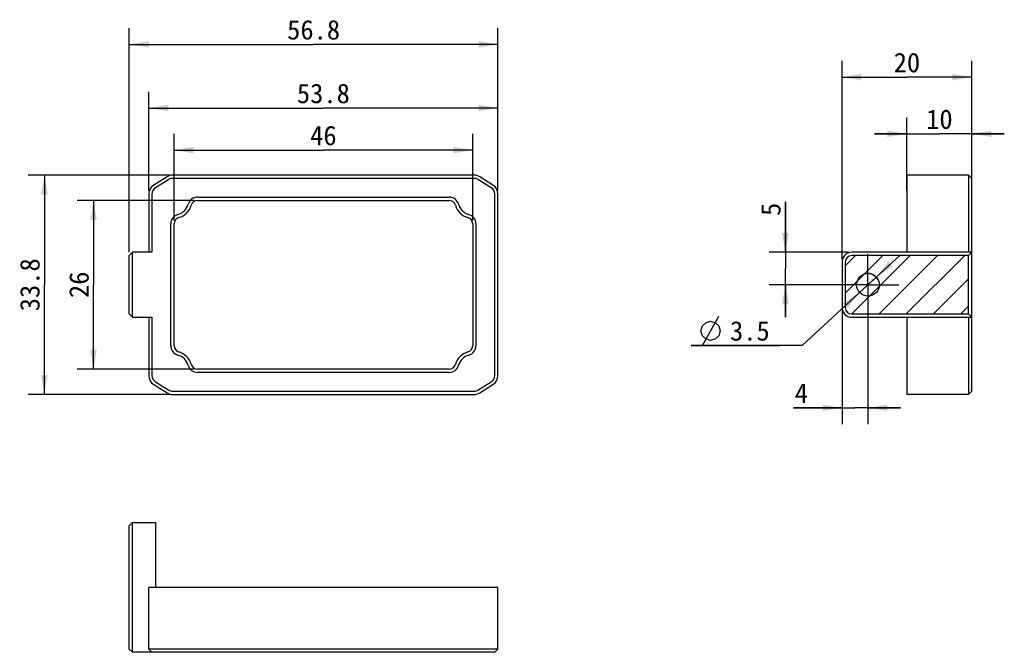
# Model space of a CAD drawing. Header units: millimetres. Extents: x 80 to 232, y 74 to 171.
import ezdxf
from ezdxf.enums import TextEntityAlignment as Align

# ---------------------------------------------------------------- set-up
doc = ezdxf.new("R2010")
doc.units = ezdxf.units.MM
doc.header["$LTSCALE"] = 16.335
doc.linetypes.add('CENTER', pattern=[0.6, 0.375, -0.075, 0.075, -0.075])
doc.layers.get('0').update_dxf_attribs({"linetype": 'CONTINUOUS'})
doc.layers.add('20_ALL_FEATURES', color=7, linetype='CONTINUOUS')
doc.layers.add('51__DRAFT_DIMS', color=7, linetype='CONTINUOUS')
doc.styles.get("Standard").update_dxf_attribs({"font": 'simfang.ttf'})
doc.dimstyles.new('DIMSTYLE_1', dxfattribs={"dimtxt": 3, "dimasz": 3, "dimexe": 2.5, "dimexo": 0.5, "dimgap": 0.75, "dimtad": 1, "dimdsep": 46, "dimtxsty": 'STANDARD', "dimblk": '_FILLED', "dimblk1": '_FILLED', "dimblk2": '_FILLED', "dimcen": 0.09, "dimclrt": 3, "dimazin": 2, "dimtp": 0.3, "dimtm": 0.3, "dimtfac": 1, "dimtofl": 0, "dimtmove": 0, "dimatfit": 3, "dimldrblk": '_FILLED', "dimfxl": 1, "dimtolj": 1, "dimarcsym": 0})
doc.dimstyles.new('DIMSTYLE_2', dxfattribs={"dimtxt": 3, "dimasz": 3, "dimexe": 2.5, "dimexo": 0.5, "dimgap": 0.75, "dimtad": 1, "dimdsep": 46, "dimtxsty": 'STANDARD', "dimblk": '_FILLED', "dimblk1": '_FILLED', "dimblk2": '_FILLED', "dimcen": 0.09, "dimclrt": 3, "dimazin": 2, "dimtp": 0.2, "dimtm": 0.2, "dimtfac": 1, "dimtofl": 0, "dimtmove": 0, "dimatfit": 3, "dimldrblk": '_FILLED', "dimfxl": 1, "dimtolj": 1, "dimarcsym": 0})
doc.dimstyles.new('DIMSTYLE_3', dxfattribs={"dimtxt": 3, "dimasz": 3, "dimexe": 2.5, "dimexo": 0.5, "dimtad": 1, "dimdsep": 46, "dimtxsty": 'STANDARD', "dimblk": '_FILLED', "dimblk1": '_FILLED', "dimblk2": '_FILLED', "dimcen": 0.09, "dimclrt": 3, "dimazin": 2, "dimtp": 0.1, "dimtm": 0.1, "dimtfac": 1, "dimtmove": 0, "dimatfit": 2, "dimldrblk": '_FILLED', "dimfxl": 1, "dimtolj": 1, "dimarcsym": 0})
doc.dimstyles.new('DIMSTYLE_4', dxfattribs={"dimtxt": 3, "dimasz": 3, "dimexe": 2.5, "dimexo": 0.5, "dimgap": 0.75, "dimtad": 1, "dimdsep": 46, "dimtxsty": 'STANDARD', "dimblk": '_FILLED', "dimblk1": '_FILLED', "dimblk2": '_FILLED', "dimcen": 0.09, "dimclrt": 3, "dimazin": 2, "dimtp": 0.1, "dimtm": 0.1, "dimtfac": 1, "dimtofl": 0, "dimtmove": 0, "dimatfit": 3, "dimldrblk": '_FILLED', "dimfxl": 1, "dimtolj": 1, "dimarcsym": 0})

# ---------------------------------------------------------------- blocks, each defined once
blk = doc.blocks.new('_FILLED')
at = {"color": 0, "linetype": 'ByBlock'}
blk.add_solid([(0, 0), (-1, 0.167), (-1, -0.167)], dxfattribs=at)
blk = doc.blocks.new('*D1')
at = {"layer": '51__DRAFT_DIMS', "color": 4}
for p, q in [((100.32, 144.65), (100.32, 159.91)), ((154.12, 144.65), (154.12, 159.91)), ((100.32, 157.41), (127.22, 157.41)), ((154.12, 157.41), (127.22, 157.41))]:
    blk.add_line(p, q, dxfattribs=at)
at = {"layer": '51__DRAFT_DIMS', "color": 4, "xscale": 3, "yscale": 3, "zscale": 3, "rotation": 180}
blk.add_blockref('_FILLED', (100.32, 157.41), dxfattribs=at)
at = {"layer": '51__DRAFT_DIMS', "color": 4, "xscale": 3, "yscale": 3, "zscale": 3}
blk.add_blockref('_FILLED', (154.12, 157.41), dxfattribs=at)
at = {"layer": '51__DRAFT_DIMS', "color": 3}
blk.add_text('53.8', height=3, dxfattribs=at).set_placement((127.22, 158.16), align=Align.CENTER)
blk = doc.blocks.new('*D2')
at = {"layer": '51__DRAFT_DIMS', "color": 4}
for p, q in [((97.32, 135.18), (97.32, 169.72)), ((154.12, 144.65), (154.12, 169.72)), ((97.32, 167.22), (125.72, 167.22)), ((154.12, 167.22), (125.72, 167.22))]:
    blk.add_line(p, q, dxfattribs=at)
at = {"layer": '51__DRAFT_DIMS', "color": 4, "xscale": 3, "yscale": 3, "zscale": 3, "rotation": 180}
blk.add_blockref('_FILLED', (97.32, 167.22), dxfattribs=at)
at = {"layer": '51__DRAFT_DIMS', "color": 4, "xscale": 3, "yscale": 3, "zscale": 3}
blk.add_blockref('_FILLED', (154.12, 167.22), dxfattribs=at)
at = {"layer": '51__DRAFT_DIMS', "color": 3}
blk.add_text('56.8', height=3, dxfattribs=at).set_placement((125.72, 167.97), align=Align.CENTER)
blk = doc.blocks.new('*D3')
at = {"layer": '51__DRAFT_DIMS', "color": 4}
for p, q in [((103.51, 147.08), (81.75, 147.08)), ((84.25, 147.08), (84.25, 130.18)), ((84.25, 113.28), (84.25, 130.18)), ((103.51, 113.28), (81.75, 113.28))]:
    blk.add_line(p, q, dxfattribs=at)
at = {"layer": '51__DRAFT_DIMS', "color": 4, "xscale": 3, "yscale": 3, "zscale": 3}
for p, rotation in [((84.25, 147.08), 90), ((84.25, 113.28), 270)]:
    blk.add_blockref('_FILLED', p, dxfattribs=dict(at, rotation=rotation))
at = {"layer": '51__DRAFT_DIMS', "color": 3}
blk.add_text('33.8', height=3, rotation=90, dxfattribs=at).set_placement((83.5, 130.18), align=Align.CENTER)
blk = doc.blocks.new('*D4')
at = {"layer": '51__DRAFT_DIMS', "color": 4}
for p, q in [((107.33, 143.18), (89.32, 143.18)), ((91.82, 143.18), (91.82, 130.18)), ((91.82, 117.18), (91.82, 130.18)), ((107.33, 117.18), (89.32, 117.18))]:
    blk.add_line(p, q, dxfattribs=at)
at = {"layer": '51__DRAFT_DIMS', "color": 4, "xscale": 3, "yscale": 3, "zscale": 3}
for p, rotation in [((91.82, 143.18), 90), ((91.82, 117.18), 270)]:
    blk.add_blockref('_FILLED', p, dxfattribs=dict(at, rotation=rotation))
at = {"layer": '51__DRAFT_DIMS', "color": 3}
blk.add_text('26', height=3, rotation=90, dxfattribs=at).set_placement((91.07, 130.18), align=Align.CENTER)
blk = doc.blocks.new('*D5')
at = {"layer": '51__DRAFT_DIMS', "color": 4}
for p, q in [((104.22, 140.06), (104.22, 153.43)), ((150.22, 140.06), (150.22, 153.43)), ((104.22, 150.93), (127.22, 150.93)), ((150.22, 150.93), (127.22, 150.93))]:
    blk.add_line(p, q, dxfattribs=at)
at = {"layer": '51__DRAFT_DIMS', "color": 4, "xscale": 3, "yscale": 3, "zscale": 3, "rotation": 180}
blk.add_blockref('_FILLED', (104.22, 150.93), dxfattribs=at)
at = {"layer": '51__DRAFT_DIMS', "color": 4, "xscale": 3, "yscale": 3, "zscale": 3}
blk.add_blockref('_FILLED', (150.22, 150.93), dxfattribs=at)
at = {"layer": '51__DRAFT_DIMS', "color": 3}
blk.add_text('46', height=3, dxfattribs=at).set_placement((127.22, 151.68), align=Align.CENTER)
blk = doc.blocks.new('*D6')
at = {"layer": '51__DRAFT_DIMS', "color": 4}
for p, q in [((217.11, 144.65), (217.11, 155.94)), ((227.11, 144.65), (227.11, 155.94)), ((217.11, 153.44), (212.11, 153.44)), ((212.11, 153.44), (222.11, 153.44)), ((232.11, 153.44), (222.11, 153.44)), ((227.11, 153.44), (232.11, 153.44))]:
    blk.add_line(p, q, dxfattribs=at)
at = {"layer": '51__DRAFT_DIMS', "color": 4, "xscale": 3, "yscale": 3, "zscale": 3}
blk.add_blockref('_FILLED', (217.11, 153.44), dxfattribs=at)
at = {"layer": '51__DRAFT_DIMS', "color": 4, "xscale": 3, "yscale": 3, "zscale": 3, "rotation": 180}
blk.add_blockref('_FILLED', (227.11, 153.44), dxfattribs=at)
at = {"layer": '51__DRAFT_DIMS', "color": 3}
blk.add_text('10', height=3, dxfattribs=at).set_placement((222.11, 154.19), align=Align.CENTER)
blk = doc.blocks.new('*D7')
at = {"layer": '51__DRAFT_DIMS', "color": 4}
for p, q in [((207.11, 134.18), (207.11, 164.67)), ((227.11, 135.68), (227.11, 164.67)), ((207.11, 162.17), (217.11, 162.17)), ((227.11, 162.17), (217.11, 162.17))]:
    blk.add_line(p, q, dxfattribs=at)
at = {"layer": '51__DRAFT_DIMS', "color": 4, "xscale": 3, "yscale": 3, "zscale": 3, "rotation": 180}
blk.add_blockref('_FILLED', (207.11, 162.17), dxfattribs=at)
at = {"layer": '51__DRAFT_DIMS', "color": 4, "xscale": 3, "yscale": 3, "zscale": 3}
blk.add_blockref('_FILLED', (227.11, 162.17), dxfattribs=at)
at = {"layer": '51__DRAFT_DIMS', "color": 3}
blk.add_text('20', height=3, dxfattribs=at).set_placement((217.11, 162.92), align=Align.CENTER)
blk = doc.blocks.new('*D8')
at = {"layer": '51__DRAFT_DIMS', "color": 4}
for p, q in [((211.11, 130.18), (216.07, 134.76)), ((212.4, 131.37), (211.11, 130.18)), ((211.11, 130.18), (200.98, 120.83)), ((209.82, 128.99), (211.11, 130.18)), ((200.98, 120.83), (183.87, 120.83)), ((183.87, 120.83), (197.48, 120.83))]:
    blk.add_line(p, q, dxfattribs=at)
at = {"layer": '51__DRAFT_DIMS', "color": 4, "xscale": 3, "yscale": 3, "zscale": 3}
for p, rotation in [((212.4, 131.37), 222.6906404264), ((209.82, 128.99), 42.6886253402)]:
    blk.add_blockref('_FILLED', p, dxfattribs=dict(at, rotation=rotation))
at = {"layer": '51__DRAFT_DIMS', "color": 3}
blk.add_text('3.5', height=3, dxfattribs=at).set_placement((195.98, 121.58), align=Align.RIGHT)
blk = doc.blocks.new('*D9')
at = {"layer": '51__DRAFT_DIMS', "color": 4}
for p, q in [((211.11, 128.01), (211.11, 108.72)), ((207.11, 126.18), (207.11, 108.72)), ((207.11, 111.22), (199.66, 111.22)), ((199.66, 111.22), (209.11, 111.22)), ((216.11, 111.22), (209.11, 111.22)), ((211.11, 111.22), (216.11, 111.22))]:
    blk.add_line(p, q, dxfattribs=at)
at = {"layer": '51__DRAFT_DIMS', "color": 4, "xscale": 3, "yscale": 3, "zscale": 3}
blk.add_blockref('_FILLED', (207.11, 111.22), dxfattribs=at)
at = {"layer": '51__DRAFT_DIMS', "color": 4, "xscale": 3, "yscale": 3, "zscale": 3, "rotation": 180}
blk.add_blockref('_FILLED', (211.11, 111.22), dxfattribs=at)
at = {"layer": '51__DRAFT_DIMS', "color": 3}
blk.add_text('4', height=3, dxfattribs=at).set_placement((201.86, 111.97), align=Align.RIGHT)
blk = doc.blocks.new('*D10')
at = {"layer": '51__DRAFT_DIMS', "color": 4}
for p, q in [((198.39, 135.18), (198.39, 142.98)), ((198.39, 142.98), (198.39, 132.68)), ((208.11, 135.18), (195.89, 135.18)), ((198.39, 125.18), (198.39, 132.68)), ((210.61, 130.18), (195.89, 130.18)), ((198.39, 130.18), (198.39, 125.18))]:
    blk.add_line(p, q, dxfattribs=at)
at = {"layer": '51__DRAFT_DIMS', "color": 4, "xscale": 3, "yscale": 3, "zscale": 3}
for p, rotation in [((198.39, 135.18), 270), ((198.39, 130.18), 90)]:
    blk.add_blockref('_FILLED', p, dxfattribs=dict(at, rotation=rotation))
at = {"layer": '51__DRAFT_DIMS', "color": 3}
blk.add_text('5', height=3, rotation=90, dxfattribs=at).set_placement((197.64, 140.78))

msp = doc.modelspace()

# ---------------------------------------------------------------- linework, layer by layer
at = {"color": 7}
for p, q in [((103.138, 146.828), (101.094, 145.551)), ((103.403, 146.404), (101.359, 145.127)), ((150.425, 147.079), (104.012, 147.079)), ((150.425, 146.579), (104.012, 146.579)), ((153.078, 145.127), (151.035, 146.404)), ((153.343, 145.551), (151.3, 146.828)), ((217.111, 147.079), (217.111, 135.179)), ((226.611, 147.079), (217.111, 147.079)), ((226.611, 147.079), (226.611, 135.179)), ((227.111, 146.579), (226.611, 147.079)), ((227.111, 113.779), (227.111, 146.579)), ((100.319, 144.152), (100.319, 135.179)), ((100.819, 144.152), (100.819, 135.179)), ((153.619, 116.206), (153.619, 144.152)), ((154.119, 116.206), (154.119, 144.152)), ((107.833, 143.679), (146.604, 143.679)), ((107.833, 143.179), (146.604, 143.179)), ((103.719, 120.793), (103.719, 139.565)), ((104.219, 120.793), (104.219, 139.565)), ((150.219, 139.565), (150.219, 120.793)), ((150.719, 139.565), (150.719, 120.793)), ((97.819, 135.179), (97.319, 134.679)), ((97.819, 125.179), (97.819, 135.179)), ((100.819, 135.179), (97.819, 135.179)), ((227.111, 135.179), (208.611, 135.179)), ((227.111, 135.179), (226.611, 134.679)), ((207.111, 133.679), (207.111, 126.679)), ((97.319, 125.679), (97.819, 125.179)), ((97.819, 125.179), (100.819, 125.179)), ((100.319, 125.179), (100.319, 116.206)), ((100.819, 125.179), (100.819, 116.206)), ((208.611, 125.179), (227.111, 125.179)), ((217.111, 125.179), (217.111, 113.279)), ((226.611, 125.679), (227.111, 125.179)), ((226.611, 125.179), (226.611, 113.279)), ((146.604, 117.179), (107.833, 117.179)), ((146.604, 116.679), (107.833, 116.679)), ((101.094, 114.807), (103.138, 113.53)), ((101.359, 115.231), (103.403, 113.954)), ((104.012, 113.779), (150.425, 113.779)), ((151.035, 113.954), (153.078, 115.231)), ((151.3, 113.53), (153.343, 114.807)), ((227.111, 113.779), (226.611, 113.279)), ((104.012, 113.279), (150.425, 113.279)), ((226.611, 113.279), (217.111, 113.279)), ((97.319, 93.054), (97.819, 93.554)), ((97.819, 73.554), (97.819, 93.554)), ((97.819, 93.554), (101.369, 93.554)), ((101.369, 93.554), (101.369, 83.554)), ((100.319, 74.054), (100.319, 83.554)), ((154.119, 83.554), (100.319, 83.554)), ((154.119, 74.054), (154.119, 83.554)), ((97.819, 73.554), (97.319, 74.054)), ((153.619, 73.554), (97.819, 73.554)), ((100.819, 73.554), (100.319, 74.054)), ((154.119, 74.054), (100.319, 74.054)), ((153.619, 73.554), (154.119, 74.054))]:
    msp.add_line(p, q, dxfattribs=at)
at = {"color": 4}
for p, q in [((97.319, 125.679), (97.319, 134.679)), ((207.611, 133.079), (209.21, 134.679)), ((207.611, 128.879), (213.41, 134.679)), ((207.611, 133.679), (207.611, 126.679)), ((208.611, 125.679), (217.611, 134.679)), ((226.611, 134.679), (208.611, 134.679)), ((212.811, 125.679), (221.811, 134.679)), ((217.011, 125.679), (226.011, 134.679)), ((226.611, 125.679), (226.611, 134.679)), ((221.211, 125.679), (226.611, 131.078)), ((225.411, 125.679), (226.611, 126.878)), ((208.611, 125.679), (226.611, 125.679)), ((97.319, 74.054), (97.319, 93.054))]:
    msp.add_line(p, q, dxfattribs=at)
at = {"color": 7}
msp.add_circle((211.111, 130.179), 1.75, dxfattribs=at)
for centre, radius, start, end in [((104.012, 145.429), 1.65, 90, 122.00538), ((104.012, 145.429), 1.15, 90, 122.00538), ((150.425, 145.429), 1.65, 57.99456, 90.00006), ((150.426, 145.43), 1.149, 57.98098, 90.01364), ((101.969, 144.152), 1.65, 122.00538, 180), ((101.969, 144.152), 1.15, 122.00538, 180), ((152.468, 144.152), 1.15, 0.01205, 57.98257), ((152.469, 144.152), 1.65, 359.99959, 57.99503), ((104.219, 143.179), 2.25, 285.46601, 344.53399), ((107.833, 142.179), 1.5, 90, 164.53399), ((107.833, 142.179), 1, 90, 164.53399), ((146.604, 142.179), 1.5, 15.46601, 90), ((146.604, 142.179), 1, 15.46601, 90), ((150.219, 143.179), 2.25, 195.46601, 254.53399), ((104.219, 143.179), 2.75, 285.46601, 344.53399), ((150.219, 143.179), 2.75, 195.46601, 254.53399), ((105.219, 139.565), 1.5, 105.46601, 180), ((105.219, 139.565), 1, 105.46601, 180), ((149.219, 139.565), 1, 0, 74.53399), ((149.219, 139.565), 1.5, 0, 74.53399), ((208.611, 133.679), 1.5, 90, 180), ((208.611, 126.679), 1.5, 180, 270), ((105.219, 120.793), 1.5, 180, 254.53399), ((105.219, 120.793), 1, 180, 254.53399), ((104.219, 117.179), 2.75, 15.46601, 74.53399), ((150.219, 117.179), 2.75, 105.46601, 164.53399), ((149.219, 120.793), 1, 285.46601, 360), ((149.219, 120.793), 1.5, 285.46601, 360), ((104.219, 117.179), 2.25, 15.46601, 74.53399), ((150.219, 117.179), 2.25, 105.46601, 164.53399), ((107.833, 118.179), 1.5, 195.46601, 270), ((107.833, 118.179), 1, 195.46601, 270), ((146.604, 118.179), 1, 270, 344.53399), ((146.604, 118.179), 1.5, 270, 344.53399), ((101.968, 116.206), 1.65, 179.99959, 237.99503), ((101.969, 116.206), 1.15, 180.01205, 237.98257), ((152.469, 116.206), 1.15, 302.00538, 360), ((152.469, 116.206), 1.65, 302.00538, 360), ((104.012, 114.929), 1.15, 237.99462, 270), ((150.425, 114.929), 1.15, 270, 302.00538), ((104.012, 114.929), 1.65, 237.99462, 270), ((150.425, 114.929), 1.65, 270, 302.00538)]:
    msp.add_arc(centre, radius, start, end, dxfattribs=at)
at = {"color": 4}
for centre, start, end in [((208.611, 133.679), 90, 180), ((208.611, 126.679), 180, 270)]:
    msp.add_arc(centre, 1, start, end, dxfattribs=at)
at = {"layer": '20_ALL_FEATURES', "color": 1, "linetype": 'CENTER'}
for q in [(211.111, 134.929), (206.361, 130.179), (211.111, 125.429), (215.861, 130.179)]:
    msp.add_line((211.111, 130.179), q, dxfattribs=at)
at = {"layer": '51__DRAFT_DIMS', "color": 3}
msp.add_line((185.616, 120.83), (188.116, 125.33), dxfattribs=at)
msp.add_lwpolyline([(185.366, 123.08), (185.616, 123.83), (186.116, 124.33), (186.866, 124.58), (187.616, 124.33), (188.116, 123.83), (188.366, 123.08), (188.116, 122.33), (187.616, 121.83), (186.866, 121.58), (186.116, 121.83), (185.616, 122.33), (185.366, 123.08)], dxfattribs=at)
at = {"layer": '51__DRAFT_DIMS', "color": 4}
msp.add_arc((211.111, 130.179), 1.75, 26.74423, 90, dxfattribs=at)

# ---------------------------------------------------------------- dimensions: what is measured, and where the dimension line sits
for base, p1, p2, dimstyle, picture, middle in [((154.119, 167.219), (97.319, 134.679), (154.119, 144.152), 'DIMSTYLE_1', '*D2', (125.686, 167.219)), ((227.111, 162.172), (207.111, 133.679), (227.111, 135.179), 'DIMSTYLE_2', '*D7', (217.084, 162.172)), ((154.119, 157.407), (100.319, 144.152), (154.119, 144.152), 'DIMSTYLE_1', '*D1', (127.186, 157.407)), ((227.111, 153.437), (217.111, 144.152), (227.111, 144.152), 'DIMSTYLE_2', '*D6', (222.225, 153.437)), ((150.219, 150.93), (104.219, 139.565), (150.219, 139.565), 'DIMSTYLE_1', '*D5', (127.157, 150.93))]:
    dim = msp.add_linear_dim(base=base, p1=p1, p2=p2, dimstyle=dimstyle, dxfattribs=at)
    dim.commit()
    dim.dimension.update_dxf_attribs({"geometry": picture, "text_midpoint": middle, "dimtype": 160})
for base, p1, p2, angle, dimstyle, picture, middle in [((84.247, 113.279), (104.012, 147.079), (104.012, 113.279), 270, 'DIMSTYLE_1', '*D3', (84.247, 130.147)), ((91.822, 117.179), (107.833, 143.179), (107.833, 117.179), 270, 'DIMSTYLE_2', '*D4', (91.822, 130.153)), ((198.394, 135.179), (211.111, 130.179), (208.611, 135.179), 90, 'DIMSTYLE_4', '*D10', (198.394, 141.845)), ((207.111, 111.223), (211.111, 128.514), (207.111, 126.679), 180, 'DIMSTYLE_4', '*D9', (200.73, 111.223))]:
    dim = msp.add_linear_dim(base=base, p1=p1, p2=p2, angle=angle, dimstyle=dimstyle, dxfattribs=at)
    dim.commit()
    dim.dimension.update_dxf_attribs({"geometry": picture, "text_midpoint": middle, "dimtype": 160})
dim = msp.add_diameter_dim_2p(p1=(209.824, 128.992), p2=(212.397, 131.365), text='%%c<>', dimstyle='DIMSTYLE_3', override={"dimtih": 1, "dimtoh": 1, "dimpost": '<>'}, dxfattribs=at)
dim.commit()
dim.dimension.update_dxf_attribs({"geometry": '*D8', "text_midpoint": (192.671, 123.08), "dimtype": 163})

doc.saveas('drawing.dxf')
